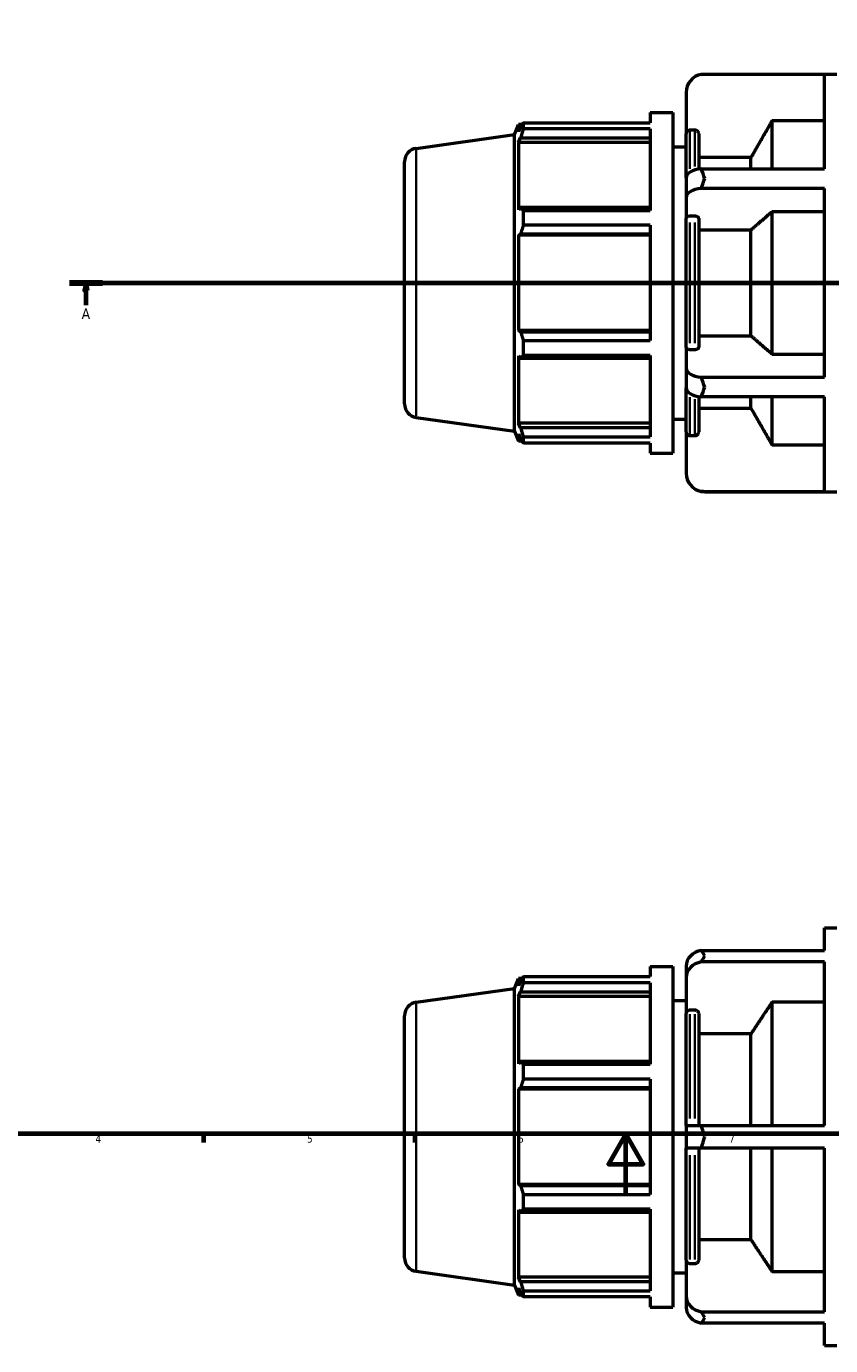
# Model space of a CAD drawing. Header units: millimetres. Extents: x -300 to 1134, y -58 to 846.
# Tile 4 of 9: x 221 to 488, y -50 to 388. Entities that reach past the tile are written whole.
import ezdxf

# ---------------------------------------------------------------- set-up
doc = ezdxf.new("R2010")
doc.units = ezdxf.units.MM
doc.linetypes.add('CHAIN', pattern=[0.7087, 0.4724, -0.0591, 0.1181, -0.0591])
for name, color, linetype, lineweight in [('Border (ISO)', 7, 'Continuous', 70), ('Section Line (ISO)', 7, 'CHAIN', 70), ('Visible (ISO)', 7, 'Continuous', 50), ('Visible Narrow (ISO)', 7, 'Continuous', 35)]:
    doc.layers.add(name, color=color, linetype=linetype, lineweight=lineweight)
doc.styles.add('Label Text (ISO)', font='tahoma.ttf')
doc.styles.add('Note Text (ISO)', font='tahoma.ttf')

# ---------------------------------------------------------------- blocks, each defined once
blk = doc.blocks.new('Borders Default Border')
at = {"layer": 'Border (ISO)'}
for p, q in [((280.33, 20), (280.33, 17.1)), ((350.42, 20), (350.42, 17.1))]:
    blk.add_line(p, q, dxfattribs=at)
at = {"layer": 'Border (ISO)', "flags": 128}
for points in [[(20, 20), (20, 574), (821, 574), (821, 20), (20, 20)], [(420.5, 0), (420.5, 20), (414.73, 10), (426.27, 10), (420.5, 20)]]:
    blk.add_lwpolyline(points, dxfattribs=at)
at = {"layer": 'Border (ISO)', "color": 232, "true_color": 0xca0064, "char_height": 2.5, "attachment_point": 7, "style": 'Note Text (ISO)'}
for s, insert in [('4', (244.42, 17.1)), ('5', (314.64, 17.05)), ('6', (384.66, 17.05)), ('7', (454.77, 17.1))]:
    blk.add_mtext(s, dxfattribs=dict(at, insert=insert))
blk = doc.blocks.new('2dTransSection0')
at = {"layer": 'Section Line (ISO)', "linetype": 'CHAIN'}
blk.add_line((235.83, 302.43), (727.23, 302.43), dxfattribs=at)
at = {"layer": 'Section Line (ISO)', "linetype": 'Continuous', "lineweight": 140}
for p, q in [((235.83, 302.43), (246.8, 302.43)), ((716.26, 302.43), (727.23, 302.43))]:
    blk.add_line(p, q, dxfattribs=at)
at = {"layer": 'Section Line (ISO)', "linetype": 'Continuous'}
for p, q in [((241.31, 302.43), (240.81, 299.93)), ((241.31, 299.93), (241.31, 302.43)), ((241.81, 299.93), (241.31, 302.43)), ((721.75, 302.43), (721.25, 299.93)), ((721.75, 299.93), (721.75, 302.43)), ((722.25, 299.93), (721.75, 302.43)), ((240.81, 299.93), (241.81, 299.93)), ((241.31, 295.01), (241.31, 299.93)), ((721.25, 299.93), (722.25, 299.93)), ((721.75, 295.01), (721.75, 299.93))]:
    blk.add_line(p, q, dxfattribs=at)
at = {"layer": 'Section Line (ISO)', "linetype": 'Continuous', "flags": 128}
for points in [[(241.81, 299.93), (241.31, 302.43), (240.81, 299.93), (241.81, 299.93)], [(722.25, 299.93), (721.75, 302.43), (721.25, 299.93), (722.25, 299.93)]]:
    blk.add_lwpolyline(points, dxfattribs=at)
at = {"layer": 'Section Line (ISO)'}
for points in [[(241.81, 299.93), (241.31, 302.43), (240.81, 299.93), (241.81, 299.93)], [(722.25, 299.93), (721.75, 302.43), (721.25, 299.93), (722.25, 299.93)]]:
    blk.add_solid(points, dxfattribs=at)
at = {"layer": 'Section Line (ISO)', "char_height": 3.5, "attachment_point": 7, "style": 'Label Text (ISO)'}
for insert in [(239.83, 290.43), (720.26, 290.43)]:
    blk.add_mtext('A', dxfattribs=dict(at, insert=insert))

msp = doc.modelspace()

# ---------------------------------------------------------------- linework, layer by layer
at = {"layer": 'Visible (ISO)'}
for p, q in [((486.388, 371.625), (445.544, 371.625)), ((446.663, 371.727), (490.56, 371.727)), ((486.388, 340.288), (486.388, 371.625)), ((440.503, 365.567), (440.503, 351.874)), ((383.531, 351.657), (384.871, 354.972)), ((384.871, 354.972), (384.871, 352.54)), ((386.071, 354.972), (384.871, 354.972)), ((386.469, 355.59), (428.558, 355.59)), ((386.469, 353.547), (386.469, 355.59)), ((428.558, 358.927), (428.558, 355.59)), ((428.558, 358.927), (436.091, 358.927)), ((436.091, 358.927), (436.091, 245.927)), ((469.031, 340.288), (469.031, 356.196)), ((486.388, 356.196), (469.031, 356.196)), ((350.905, 347.072), (383.531, 351.657)), ((383.531, 253.198), (383.531, 351.657)), ((385.555, 354.157), (384.871, 352.54)), ((384.871, 349.035), (385.555, 350.539)), ((385.555, 350.539), (428.558, 350.539)), ((428.558, 353.547), (386.469, 353.547)), ((428.558, 353.547), (428.558, 326.491)), ((440.503, 337.259), (440.503, 351.874)), ((443.414, 353.138), (441.763, 353.138)), ((444.674, 351.874), (444.674, 340.174)), ((428.558, 349.035), (384.871, 349.035)), ((384.871, 349.035), (384.871, 326.69)), ((436.091, 347.627), (440.503, 347.627)), ((347.031, 262.239), (347.031, 342.616)), ((462.031, 344.007), (444.674, 344.007)), ((462.031, 340.288), (462.031, 344.007)), ((440.503, 337.259), (440.503, 330.735)), ((445.544, 340.288), (486.388, 340.288)), ((486.388, 333.764), (445.544, 333.764)), ((486.388, 271.091), (486.388, 333.764)), ((440.503, 330.735), (440.503, 323.889)), ((385.555, 327.473), (384.871, 326.69)), ((428.558, 327.473), (385.555, 327.473)), ((386.469, 326.491), (428.558, 326.491)), ((386.469, 321.559), (386.469, 326.491)), ((443.414, 324.52), (441.763, 324.52)), ((469.031, 278.805), (469.031, 326.049)), ((486.388, 326.049), (469.031, 326.049)), ((428.558, 321.559), (386.469, 321.559)), ((428.558, 321.559), (428.558, 283.296)), ((440.503, 280.966), (440.503, 323.889)), ((444.674, 323.889), (444.674, 280.966)), ((462.031, 319.955), (444.674, 319.955)), ((462.031, 284.9), (462.031, 319.955)), ((384.871, 318.228), (385.555, 318.738)), ((428.558, 318.228), (384.871, 318.228)), ((384.871, 318.228), (384.871, 286.627)), ((385.555, 318.738), (428.558, 318.738)), ((428.558, 286.627), (384.871, 286.627)), ((385.555, 286.117), (384.871, 286.627)), ((428.558, 286.117), (385.555, 286.117)), ((444.674, 284.9), (462.031, 284.9)), ((386.469, 283.296), (428.558, 283.296)), ((386.469, 278.364), (386.469, 283.296)), ((440.503, 280.966), (440.503, 274.119)), ((441.763, 280.334), (443.414, 280.334)), ((384.871, 278.165), (385.555, 277.382)), ((384.871, 278.165), (384.871, 255.819)), ((385.555, 277.382), (428.558, 277.382)), ((428.558, 278.364), (386.469, 278.364)), ((428.558, 278.364), (428.558, 251.308)), ((469.031, 278.805), (486.388, 278.805)), ((440.503, 274.119), (440.503, 267.595)), ((440.503, 252.981), (440.503, 267.595)), ((445.544, 271.091), (486.388, 271.091)), ((444.674, 264.68), (444.674, 252.981)), ((486.388, 264.567), (445.544, 264.567)), ((462.031, 260.848), (462.031, 264.567)), ((469.031, 248.659), (469.031, 264.567)), ((486.388, 233.23), (486.388, 264.567)), ((444.674, 260.848), (462.031, 260.848)), ((350.905, 257.783), (383.531, 253.198)), ((428.558, 255.819), (384.871, 255.819)), ((385.555, 254.316), (384.871, 255.819)), ((428.558, 254.316), (385.555, 254.316)), ((436.091, 257.227), (440.503, 257.227)), ((383.531, 253.198), (384.871, 249.882)), ((384.871, 252.314), (385.555, 250.698)), ((384.871, 252.314), (384.871, 249.882)), ((386.071, 249.882), (384.871, 249.882)), ((386.469, 251.308), (428.558, 251.308)), ((386.469, 249.265), (386.469, 251.308)), ((440.503, 252.981), (440.503, 239.287)), ((441.763, 251.717), (443.414, 251.717)), ((428.558, 249.265), (386.469, 249.265)), ((428.558, 249.265), (428.558, 245.927)), ((428.558, 245.927), (436.091, 245.927)), ((469.031, 248.659), (486.388, 248.659)), ((445.544, 233.23), (486.388, 233.23)), ((446.663, 233.127), (490.56, 233.127)), ((486.388, 80.839), (486.388, 88.329)), ((486.388, 88.329), (490.56, 88.329)), ((445.544, 80.839), (486.388, 80.839)), ((428.558, 75.529), (428.558, 72.191)), ((428.558, 75.529), (436.091, 75.529)), ((436.091, 75.529), (436.091, -37.471)), ((440.503, 75.593), (440.503, 71.826)), ((486.388, 77.072), (445.544, 77.072)), ((486.388, 22.795), (486.388, 77.072)), ((383.531, 68.259), (384.871, 71.574)), ((384.871, 71.574), (384.871, 69.142)), ((386.071, 71.574), (384.871, 71.574)), ((385.555, 70.758), (384.871, 69.142)), ((386.469, 72.191), (428.558, 72.191)), ((386.469, 70.148), (386.469, 72.191)), ((428.558, 70.148), (386.469, 70.148)), ((428.558, 70.148), (428.558, 43.092)), ((440.503, 71.826), (440.503, 59.968)), ((350.905, 63.673), (383.531, 68.259)), ((383.531, -30.201), (383.531, 68.259)), ((384.871, 65.637), (385.555, 67.14)), ((385.555, 67.14), (428.558, 67.14)), ((428.558, 65.637), (384.871, 65.637)), ((384.871, 65.637), (384.871, 43.291)), ((436.091, 64.229), (440.503, 64.229)), ((469.031, 22.795), (469.031, 63.71)), ((486.388, 63.71), (469.031, 63.71)), ((347.031, -21.159), (347.031, 59.217)), ((440.503, 22.795), (440.503, 59.968)), ((443.414, 61.062), (441.763, 61.062)), ((444.674, 59.968), (444.674, 22.795)), ((462.031, 53.155), (444.674, 53.155)), ((462.031, 22.795), (462.031, 53.155)), ((385.555, 44.074), (384.871, 43.291)), ((428.558, 44.074), (385.555, 44.074)), ((386.469, 43.092), (428.558, 43.092)), ((386.469, 38.16), (386.469, 43.092)), ((384.871, 34.829), (385.555, 35.339)), ((385.555, 35.339), (428.558, 35.339)), ((428.558, 38.16), (386.469, 38.16)), ((428.558, 38.16), (428.558, -0.102)), ((428.558, 34.829), (384.871, 34.829)), ((384.871, 34.829), (384.871, 3.228)), ((440.503, 22.795), (440.503, 15.262)), ((440.503, 22.795), (445.544, 22.795)), ((445.544, 22.795), (486.388, 22.795)), ((445.544, 15.262), (440.503, 15.262)), ((440.503, -21.91), (440.503, 15.262)), ((444.674, 15.262), (444.674, -21.91)), ((486.388, 15.262), (445.544, 15.262)), ((462.031, -15.097), (462.031, 15.262)), ((469.031, -25.653), (469.031, 15.262)), ((486.388, -39.015), (486.388, 15.262)), ((428.558, 3.228), (384.871, 3.228)), ((385.555, 2.719), (384.871, 3.228)), ((428.558, 2.719), (385.555, 2.719)), ((386.469, -0.102), (428.558, -0.102)), ((386.469, -5.035), (386.469, -0.102)), ((384.871, -5.234), (384.871, -27.579)), ((384.871, -5.234), (385.555, -6.016)), ((385.555, -6.016), (428.558, -6.016)), ((428.558, -5.035), (386.469, -5.035)), ((428.558, -5.035), (428.558, -32.091)), ((444.674, -15.097), (462.031, -15.097)), ((350.905, -25.616), (383.531, -30.201)), ((436.091, -26.171), (440.503, -26.171)), ((440.503, -21.91), (440.503, -33.769)), ((441.763, -23.004), (443.414, -23.004)), ((469.031, -25.653), (486.388, -25.653)), ((383.531, -30.201), (384.871, -33.516)), ((428.558, -27.579), (384.871, -27.579)), ((385.555, -29.083), (384.871, -27.579)), ((428.558, -29.083), (385.555, -29.083)), ((384.871, -31.084), (384.871, -33.516)), ((384.871, -31.084), (385.555, -32.701)), ((386.071, -33.516), (384.871, -33.516)), ((386.469, -32.091), (428.558, -32.091)), ((386.469, -34.134), (386.469, -32.091)), ((428.558, -34.134), (386.469, -34.134)), ((428.558, -34.134), (428.558, -37.471)), ((440.503, -33.769), (440.503, -37.535)), ((428.558, -37.471), (436.091, -37.471)), ((445.544, -39.015), (486.388, -39.015)), ((486.388, -42.781), (445.544, -42.781)), ((486.388, -50.271), (486.388, -42.781)), ((486.388, -50.271), (490.56, -50.271))]:
    msp.add_line(p, q, dxfattribs=at)
for centre, radius, start, end in [((446.663, 365.567), 6.16, 100.46374, 180), ((351.531, 342.616), 4.5, 98, 180), ((351.531, 262.239), 4.5, 180, 262), ((446.663, 239.287), 6.16, 180, 259.53626), ((351.531, 59.217), 4.5, 98, 180), ((351.531, -21.159), 4.5, 180, 262)]:
    msp.add_arc(centre, radius, start, end, dxfattribs=at)
for centre, ratio, start_param, end_param in [((446.663, 337.259), 0.5, 4.8950158, 6.2831853), ((446.663, 330.735), 0.5, 4.8950158, 6.2831853), ((446.663, 274.119), 0.5, 0, 1.3881695), ((446.663, 267.595), 0.5, 0, 1.3881695), ((446.663, 75.593), 0.8660254, 4.8950158, 6.2831853), ((446.663, 71.826), 0.8660254, 4.8950158, 6.2831853), ((446.663, -33.769), 0.8660254, 0, 1.3881695), ((446.663, -37.535), 0.8660254, 0, 1.3881695)]:
    msp.add_ellipse(centre, major_axis=(-6.16, 0), ratio=ratio, start_param=start_param, end_param=end_param, dxfattribs=at)
for points in [[(445.544, 371.625), (445.926, 371.695), (446.304, 371.727), (446.663, 371.727)], [(446.663, 337.077), (446.302, 338.125), (445.925, 339.204), (445.544, 340.288)], [(445.544, 333.764), (445.925, 334.919), (446.302, 336.03), (446.663, 337.077)], [(446.663, 267.777), (446.302, 268.825), (445.925, 269.936), (445.544, 271.091)], [(445.544, 264.567), (445.925, 265.651), (446.302, 266.73), (446.663, 267.777)], [(446.663, 233.127), (446.304, 233.127), (445.926, 233.159), (445.544, 233.23)], [(446.663, 79.044), (446.302, 79.649), (445.925, 80.254), (445.544, 80.839)], [(445.544, 77.072), (445.925, 77.78), (446.302, 78.44), (446.663, 79.044)], [(446.663, 19.029), (446.304, 20.231), (445.926, 21.499), (445.544, 22.795)], [(445.544, 15.262), (445.926, 16.558), (446.304, 17.826), (446.663, 19.029)], [(446.663, -40.987), (446.302, -40.382), (445.925, -39.722), (445.544, -39.015)], [(445.544, -42.781), (445.925, -42.196), (446.302, -41.591), (446.663, -40.987)]]:
    msp.add_open_spline(points, degree=3, dxfattribs=at)
for points, weights in [([(385.555, 354.157), (385.994, 354.859), (386.469, 355.59)], [1.00209977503, 1.00145817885, 1]), ([(469.031, 356.196), (465.084, 349.327), (462.031, 344.007)], [1, 1.00821917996, 1]), ([(386.469, 353.547), (385.994, 352.012), (385.555, 350.539)], [1, 1.00145817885, 1.00209977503]), ([(385.555, 327.473), (385.994, 326.992), (386.469, 326.491)], [1.00209977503, 1.00145817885, 1]), ([(469.031, 326.049), (465.084, 322.615), (462.031, 319.955)], [1, 1.00821917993, 1]), ([(386.469, 321.559), (385.994, 320.119), (385.555, 318.738)], [1, 1.00145817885, 1.00209977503]), ([(385.555, 286.117), (385.994, 284.735), (386.469, 283.296)], [1.00209977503, 1.00145817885, 1]), ([(462.031, 284.9), (465.084, 282.239), (469.031, 278.805)], [1, 1.00821917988, 1]), ([(386.469, 278.364), (385.994, 277.863), (385.555, 277.382)], [1, 1.00145817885, 1.00209977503]), ([(462.031, 260.848), (465.084, 255.528), (469.031, 248.659)], [1, 1.00821917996, 1]), ([(385.555, 254.316), (385.994, 252.843), (386.469, 251.308)], [1.00209977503, 1.00145817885, 1]), ([(386.469, 249.265), (385.994, 249.996), (385.555, 250.698)], [1, 1.00145817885, 1.00209977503]), ([(385.555, 70.758), (385.994, 71.46), (386.469, 72.191)], [1.00209977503, 1.00145817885, 1]), ([(386.469, 70.148), (385.994, 68.614), (385.555, 67.14)], [1, 1.00145817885, 1.00209977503]), ([(469.031, 63.71), (465.084, 57.762), (462.031, 53.155)], [1, 1.00821918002, 1]), ([(385.555, 44.074), (385.994, 43.593), (386.469, 43.092)], [1.00209977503, 1.00145817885, 1]), ([(386.469, 38.16), (385.994, 36.721), (385.555, 35.339)], [1, 1.00145817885, 1.00209977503]), ([(385.555, 2.719), (385.994, 1.337), (386.469, -0.102)], [1.00209977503, 1.00145817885, 1]), ([(386.469, -5.035), (385.994, -5.536), (385.555, -6.016)], [1, 1.00145817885, 1.00209977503]), ([(462.031, -15.097), (465.084, -19.704), (469.031, -25.653)], [1, 1.00821917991, 1]), ([(385.555, -29.083), (385.994, -30.556), (386.469, -32.091)], [1.00209977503, 1.00145817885, 1]), ([(386.469, -34.134), (385.994, -33.403), (385.555, -32.701)], [1, 1.00145817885, 1.00209977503])]:
    msp.add_rational_spline(points, weights, degree=2, dxfattribs=at)
for points, knots in [([(441.763, 353.138), (441.607, 353.138), (441.424, 353.101), (441.137, 352.982), (440.982, 352.878), (440.762, 352.658), (440.658, 352.502), (440.539, 352.214), (440.503, 352.03), (440.503, 351.874)], [0, 0, 0, 0, 0.0466087, 0.0466087, 0.093283, 0.093283, 0.14003889, 0.14003889, 0.18686596, 0.18686596, 0.18686596, 0.18686596]), ([(444.674, 351.874), (444.674, 352.03), (444.638, 352.214), (444.518, 352.502), (444.415, 352.658), (444.195, 352.878), (444.039, 352.982), (443.752, 353.101), (443.569, 353.138), (443.414, 353.138)], [-0.18686596, -0.18686596, -0.18686596, -0.18686596, -0.14003889, -0.14003889, -0.093283, -0.093283, -0.0466087, -0.0466087, 0, 0, 0, 0]), ([(441.763, 324.52), (441.607, 324.52), (441.424, 324.502), (441.137, 324.443), (440.982, 324.391), (440.762, 324.281), (440.658, 324.203), (440.539, 324.059), (440.503, 323.967), (440.503, 323.889)], [0, 0, 0, 0, 0.0466087, 0.0466087, 0.093283, 0.093283, 0.14003889, 0.14003889, 0.18686596, 0.18686596, 0.18686596, 0.18686596]), ([(444.674, 323.889), (444.674, 323.967), (444.638, 324.059), (444.518, 324.203), (444.415, 324.281), (444.195, 324.391), (444.039, 324.443), (443.752, 324.502), (443.569, 324.52), (443.414, 324.52)], [-0.18686596, -0.18686596, -0.18686596, -0.18686596, -0.14003889, -0.14003889, -0.093283, -0.093283, -0.0466087, -0.0466087, 0, 0, 0, 0]), ([(440.503, 280.966), (440.503, 280.888), (440.539, 280.796), (440.658, 280.652), (440.762, 280.574), (440.982, 280.464), (441.137, 280.412), (441.424, 280.352), (441.607, 280.334), (441.763, 280.334)], [-0.18686596, -0.18686596, -0.18686596, -0.18686596, -0.14003889, -0.14003889, -0.093283, -0.093283, -0.0466087, -0.0466087, 0, 0, 0, 0]), ([(443.414, 280.334), (443.569, 280.334), (443.752, 280.352), (444.039, 280.412), (444.195, 280.464), (444.415, 280.574), (444.518, 280.652), (444.638, 280.796), (444.674, 280.888), (444.674, 280.966)], [0, 0, 0, 0, 0.0466087, 0.0466087, 0.093283, 0.093283, 0.14003889, 0.14003889, 0.18686596, 0.18686596, 0.18686596, 0.18686596]), ([(440.503, 252.981), (440.503, 252.825), (440.539, 252.641), (440.658, 252.353), (440.762, 252.197), (440.982, 251.977), (441.137, 251.873), (441.424, 251.754), (441.607, 251.717), (441.763, 251.717)], [-0.18686596, -0.18686596, -0.18686596, -0.18686596, -0.14003889, -0.14003889, -0.093283, -0.093283, -0.0466087, -0.0466087, 0, 0, 0, 0]), ([(443.414, 251.717), (443.569, 251.717), (443.752, 251.754), (444.039, 251.873), (444.195, 251.977), (444.415, 252.197), (444.518, 252.353), (444.638, 252.641), (444.674, 252.825), (444.674, 252.981)], [0, 0, 0, 0, 0.0466087, 0.0466087, 0.093283, 0.093283, 0.14003889, 0.14003889, 0.18686596, 0.18686596, 0.18686596, 0.18686596]), ([(441.763, 61.062), (441.607, 61.062), (441.424, 61.03), (441.137, 60.927), (440.982, 60.837), (440.762, 60.646), (440.658, 60.512), (440.539, 60.262), (440.503, 60.103), (440.503, 59.968)], [0, 0, 0, 0, 0.0466087, 0.0466087, 0.093283, 0.093283, 0.14003889, 0.14003889, 0.18686596, 0.18686596, 0.18686596, 0.18686596]), ([(444.674, 59.968), (444.674, 60.103), (444.638, 60.262), (444.518, 60.512), (444.415, 60.646), (444.195, 60.837), (444.039, 60.927), (443.752, 61.03), (443.569, 61.062), (443.414, 61.062)], [-0.18686596, -0.18686596, -0.18686596, -0.18686596, -0.14003889, -0.14003889, -0.093283, -0.093283, -0.0466087, -0.0466087, 0, 0, 0, 0]), ([(440.503, -21.91), (440.503, -22.045), (440.539, -22.204), (440.658, -22.454), (440.762, -22.589), (440.982, -22.78), (441.137, -22.87), (441.424, -22.973), (441.607, -23.004), (441.763, -23.004)], [-0.18686596, -0.18686596, -0.18686596, -0.18686596, -0.14003889, -0.14003889, -0.093283, -0.093283, -0.0466087, -0.0466087, 0, 0, 0, 0]), ([(443.414, -23.004), (443.569, -23.004), (443.752, -22.973), (444.039, -22.87), (444.195, -22.78), (444.415, -22.589), (444.518, -22.454), (444.638, -22.204), (444.674, -22.045), (444.674, -21.91)], [0, 0, 0, 0, 0.0466087, 0.0466087, 0.093283, 0.093283, 0.14003889, 0.14003889, 0.18686596, 0.18686596, 0.18686596, 0.18686596])]:
    msp.add_open_spline(points, degree=3, knots=knots, dxfattribs=at)
at = {"layer": 'Visible Narrow (ISO)'}
for p, q in [((441.763, 352.977), (441.763, 340.319)), ((443.414, 341.006), (443.414, 352.983)), ((350.905, 346.522), (350.905, 258.333)), ((441.763, 322.44), (441.763, 282.414)), ((443.414, 282.414), (443.414, 322.44)), ((441.763, 264.536), (441.763, 251.877)), ((443.414, 251.871), (443.414, 263.849)), ((350.905, 63.124), (350.905, -25.066)), ((441.763, 59.734), (441.763, 25.07)), ((443.414, 25.07), (443.414, 59.734)), ((441.763, 12.987), (441.763, -21.676)), ((443.414, -21.676), (443.414, 12.987))]:
    msp.add_line(p, q, dxfattribs=at)

# ---------------------------------------------------------------- block references
msp.add_blockref('Borders Default Border', (0, 0))
at = {"layer": 'Section Line (ISO)'}
msp.add_blockref('2dTransSection0', (0, 0), dxfattribs=at)

doc.saveas('drawing.dxf')
